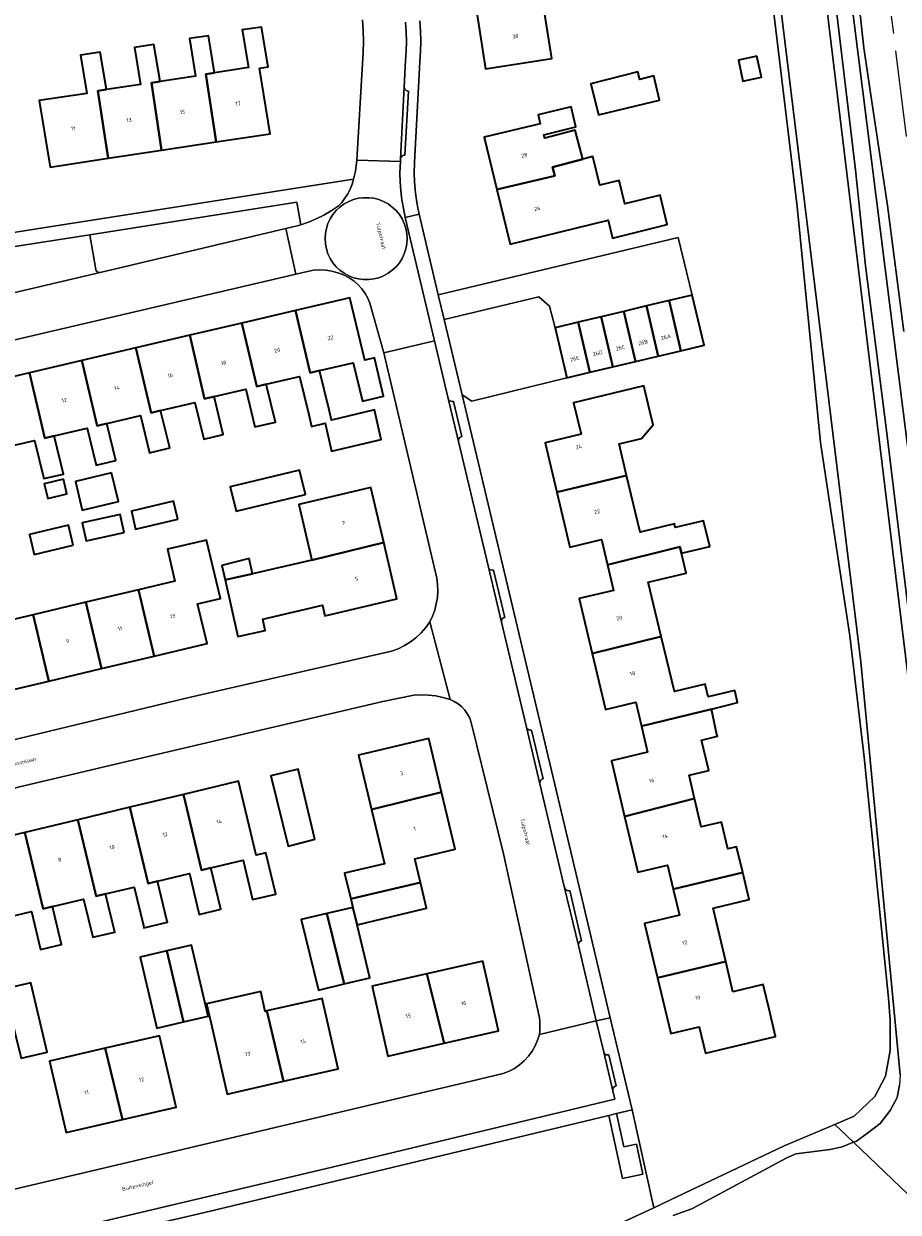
# Model space of a CAD drawing. Header units: metres. Extents: x 229229 to 231729, y 593167 to 595667.
# Tile 119 of 256: x 230301 to 230402, y 594845 to 594982. Entities that reach past the tile are written whole.
import ezdxf
from ezdxf.enums import TextEntityAlignment as Align

# ---------------------------------------------------------------- set-up
doc = ezdxf.new("R2010")
doc.units = ezdxf.units.M
doc.linetypes.add('AM-AS', pattern=[16, 10, -2, 2, -2])
for name, color, linetype, lineweight in [('B-WE-AM-AS_SPOOR-G', 10, 'AM-AS', 18), ('B-WE-GR-GRAS-GV', 60, 'Continuous', 13), ('B-WE-GR-GROENVOORZIENING-GV', 80, 'Continuous', 18), ('B-WE-OG-BEBOUWING-GV', 7, 'Continuous', 35), ('B-WE-OG-BEBOUWING-T18', 10, 'Continuous', 18), ('B-WE-OG-BEBOUWING_SCHUUR-GV', 7, 'Continuous', 35), ('B-WE-OG-TERREIN_ERF-GV', 7, 'Continuous', 18), ('B-WE-OG-TOPOGRAFIE-T18', 10, 'Continuous', 18), ('B-WE-OG-WATER-GV', 130, 'Continuous', 18), ('B-WE-OG-WATER_SLOOT-GV', 120, 'Continuous', 18), ('B-WE-VH-VERHARDING_GESLOTEN-GV', 252, 'Continuous', 18), ('B-WE-VH-VERHARDING_HALFVERHARDING-GV', 252, 'Continuous', 18), ('B-WE-VH-VERHARDING_OPEN-GV', 252, 'Continuous', 18), ('B-WE-VH-VERHARDING_TEGEL-GV', 252, 'Continuous', 18)]:
    doc.layers.add(name, color=color, linetype=linetype, lineweight=lineweight)
doc.styles.add('NLCS-ISO-M250-T18', font='NLCS-ISO.ttf', dxfattribs={"height": 0.45})

msp = doc.modelspace()

# ---------------------------------------------------------------- linework, layer by layer
at = {"layer": 'B-WE-AM-AS_SPOOR-G'}
msp.add_lwpolyline([(230420.875, 594829.939), (230411.343, 594905.317), (230393.191, 595049.819), (230380.114, 595152.843), (230344.046, 595438.588), (230318.338, 595641.443), (230315.047, 595666.818)], dxfattribs=at)
at = {"layer": 'B-WE-GR-GRAS-GV'}
for points in [[(230334.879, 595476.714), (230412.84, 594859.061)], [(230403.031, 594946.326), (230401.168, 594960.852), (230399.345, 594972.823), (230398.428, 594979.054), (230397.014, 594992.043), (230396.237, 594998.367), (230394.934, 595008.457), (230394.588, 595014.296), (230393.795, 595021.578), (230393.004, 595025.389), (230392.717, 595029.83), (230391.742, 595037.97), (230390.516, 595046.839), (230389.153, 595057.571), (230388.462, 595062.44), (230386.295, 595080.32), (230384.765, 595094.706), (230381.884, 595115.072), (230380.017, 595128.896), (230378.098, 595144.822), (230376.144, 595160.101), (230374.385, 595174.477), (230371.881, 595194.737)]]:
    msp.add_lwpolyline(points, dxfattribs=at)
at = {"layer": 'B-WE-GR-GROENVOORZIENING-GV'}
for points in [[(230331.659, 594958.226), (230332.969, 594958.531), (230333.391, 594958.622), (230332.937, 594961.254), (230309.056, 594957.496), (230309.741, 594953.47), (230309.787, 594953.348), (230309.868, 594953.245), (230309.977, 594953.172), (230310.102, 594953.135), (230310.233, 594953.138)], [(230364.112, 594940.981), (230362.764, 594946.755), (230362.127, 594949.263), (230360.909, 594950.321), (230349.955, 594947.709), (230352.025, 594939.009), (230353.159, 594938.298)]]:
    msp.add_lwpolyline(points, close=True, dxfattribs=at)
msp.add_lwpolyline([(230370.535, 594843.448), (230374.175, 594845.164), (230371.666, 594856.472), (230369.867, 594856.04), (230370.693, 594852.182), (230372.16, 594852.496), (230372.903, 594849.028), (230370.556, 594848.526), (230368.992, 594855.83), (230337.392, 594848.238), (230322.625, 594844.71), (230299.111, 594839.233)], dxfattribs=at)
at = {"layer": 'B-WE-OG-BEBOUWING-GV'}
for points in [[(230366.006, 594983.905), (230366.087, 594983.392), (230368.423, 594983.759), (230367.975, 594986.608), (230365.639, 594986.241), (230361.237, 594985.548), (230361.393, 594984.56), (230353.686, 594983.348), (230354.739, 594976.652), (230362.378, 594977.853), (230361.537, 594983.202)], [(230323.437, 594976.193), (230322.451, 594976.03), (230323.632, 594968.212), (230329.873, 594969.155), (230328.623, 594976.711), (230329.636, 594976.864), (230328.873, 594981.473), (230326.642, 594981.136), (230327.362, 594976.786)], [(230323.632, 594968.212), (230322.451, 594976.03), (230323.437, 594976.193), (230322.731, 594980.459), (230320.544, 594980.129), (230321.259, 594975.813), (230317.151, 594975.192), (230316.165, 594975.029), (230317.338, 594967.261)], [(230311.148, 594966.326), (230309.974, 594974.094), (230310.961, 594974.257), (230310.247, 594978.573), (230307.96, 594978.227), (230308.69, 594973.816), (230303.18, 594972.984), (230304.45, 594965.313)], [(230311.148, 594966.326), (230317.338, 594967.261), (230316.165, 594975.029), (230317.151, 594975.192), (230316.447, 594979.444), (230314.209, 594979.106), (230314.913, 594974.854), (230310.961, 594974.257), (230309.974, 594974.094)], [(230386.078, 594978.097), (230383.945, 594977.634), (230384.471, 594975.213), (230386.604, 594975.676)], [(230373.217, 594972.657), (230374.828, 594973.047), (230374.156, 594975.825), (230372.544, 594975.434), (230372.331, 594976.316), (230366.917, 594974.914), (230367.781, 594971.342)], [(230356.061, 594962.731), (230362.726, 594964.294), (230362.483, 594965.309), (230365.972, 594966.219), (230365.1, 594969.564), (230361.586, 594968.648), (230361.481, 594969.038), (230365.178, 594969.937), (230364.616, 594972.251), (230360.821, 594971.328), (230361.067, 594970.316), (230354.599, 594968.742)], [(230365.972, 594966.219), (230362.483, 594965.309), (230362.726, 594964.294), (230356.061, 594962.731), (230357.597, 594956.419), (230368.887, 594959.166), (230369.384, 594957.109), (230375.723, 594958.682), (230374.912, 594962.049), (230370.827, 594961.065), (230370.183, 594963.74), (230367.937, 594963.199), (230367.136, 594966.522)], [(230332.787, 594948.748), (230334.471, 594941.548), (230335.569, 594941.814), (230339.464, 594942.725), (230340.539, 594938.283), (230342.974, 594938.853), (230341.904, 594943.275), (230340.802, 594943.017), (230339.059, 594950.215)], [(230377.297, 594944.098), (230375.941, 594949.891), (230373.319, 594949.267), (230374.674, 594943.478)], [(230375.941, 594949.891), (230377.297, 594944.098), (230379.968, 594944.73), (230378.614, 594950.527)], [(230329.414, 594940.234), (230333.256, 594941.132), (230334.318, 594936.747), (230334.651, 594935.373), (230336.204, 594935.736), (230336.959, 594932.503), (230342.704, 594933.846), (230341.906, 594937.262), (230336.942, 594936.102), (230336.663, 594937.295), (230335.569, 594941.814), (230334.471, 594941.548), (230332.787, 594948.748), (230326.6, 594947.3), (230328.316, 594939.968)], [(230370.698, 594948.643), (230368.078, 594948.02), (230369.424, 594942.237), (230372.053, 594942.858)], [(230372.053, 594942.858), (230374.674, 594943.478), (230373.319, 594949.267), (230370.698, 594948.643)], [(230323.394, 594938.813), (230327.043, 594939.667), (230328.097, 594935.317), (230330.47, 594935.872), (230329.414, 594940.234), (230328.316, 594939.968), (230326.6, 594947.3), (230320.578, 594945.892), (230322.296, 594938.547)], [(230362.764, 594946.755), (230364.112, 594940.981), (230366.798, 594941.616), (230365.447, 594947.394)], [(230368.078, 594948.02), (230365.447, 594947.394), (230366.798, 594941.616), (230369.424, 594942.237)], [(230320.578, 594945.892), (230314.37, 594944.439), (230316.125, 594936.939), (230317.223, 594937.205), (230321.171, 594938.129), (230322.197, 594933.892), (230324.457, 594934.421), (230323.394, 594938.813), (230322.296, 594938.547)], [(230310.995, 594935.707), (230314.888, 594936.618), (230315.925, 594932.333), (230318.269, 594932.882), (230317.223, 594937.205), (230316.125, 594936.939), (230314.37, 594944.439), (230308.133, 594942.98), (230309.897, 594935.441)], [(230302.063, 594941.56), (230303.831, 594934.004), (230304.929, 594934.27), (230308.748, 594935.163), (230309.778, 594930.911), (230312.029, 594931.438), (230310.995, 594935.707), (230309.897, 594935.441), (230308.133, 594942.98)], [(230304.929, 594934.27), (230303.831, 594934.004), (230302.063, 594941.56), (230295.984, 594940.138), (230297.753, 594932.579), (230298.851, 594932.845), (230302.657, 594933.735), (230303.722, 594929.335), (230305.995, 594929.867)], [(230362.979, 594927.762), (230371.03, 594929.706), (230370.164, 594933.341), (230372.743, 594933.956), (230374.102, 594935.548), (230373.723, 594937.14), (230373.034, 594940.032), (230364.912, 594938.098), (230365.78, 594934.457), (230361.62, 594933.466)], [(230305.991, 594929.275), (230303.784, 594928.741), (230304.193, 594927.049), (230306.4, 594927.583)], [(230311.556, 594930.001), (230307.378, 594928.999), (230308.172, 594925.688), (230312.35, 594926.69)], [(230333.94, 594927.524), (230333.259, 594930.324), (230325.246, 594928.379), (230325.93, 594925.574)], [(230368.807, 594919.403), (230377.182, 594921.457), (230377.353, 594920.738), (230380.623, 594921.516), (230379.921, 594924.467), (230376.651, 594923.689), (230376.55, 594924.111), (230372.587, 594923.168), (230371.03, 594929.706), (230362.979, 594927.762), (230364.486, 594921.434), (230368.117, 594922.299)], [(230334.668, 594919.941), (230342.984, 594921.95), (230341.491, 594928.321), (230333.162, 594926.369)], [(230319.215, 594924.647), (230318.723, 594926.737), (230313.841, 594925.588), (230314.333, 594923.498)], [(230313.017, 594923.134), (230312.562, 594925.2), (230308.163, 594924.231), (230308.619, 594922.164)], [(230307.121, 594921.642), (230306.583, 594923.948), (230302.085, 594922.899), (230302.623, 594920.593)], [(230316.459, 594908.845), (230322.577, 594910.292), (230321.49, 594914.884), (230324.128, 594915.508), (230322.533, 594922.252), (230318.008, 594921.182), (230318.878, 594917.503), (230314.649, 594916.503)], [(230334.668, 594919.941), (230327.842, 594918.343), (230324.665, 594917.637), (230326.133, 594911.118), (230329.289, 594911.825), (230329.032, 594913.113), (230335.893, 594914.72), (230336.178, 594913.503), (230344.507, 594915.455), (230342.984, 594921.95)], [(230377.353, 594920.738), (230377.182, 594921.457), (230368.807, 594919.403), (230369.512, 594916.441), (230365.541, 594915.496), (230367.056, 594909.133), (230375.031, 594911.099), (230373.531, 594917.399), (230377.9, 594918.439)], [(230314.649, 594916.503), (230308.576, 594915.067), (230310.387, 594907.41), (230316.459, 594908.845)], [(230304.314, 594905.974), (230310.387, 594907.41), (230308.576, 594915.067), (230302.504, 594913.632)], [(230298.241, 594904.538), (230304.314, 594905.974), (230302.504, 594913.632), (230296.431, 594912.196)], [(230380.434, 594904.15), (230380.09, 594905.596), (230376.543, 594904.751), (230375.031, 594911.099), (230367.056, 594909.133), (230368.592, 594902.685), (230372.087, 594903.518), (230372.744, 594900.762), (230380.818, 594902.74), (230383.855, 594903.484), (230383.521, 594904.885)], [(230370.802, 594890.352), (230378.885, 594892.395), (230378.24, 594895.105), (230380.526, 594895.65), (230379.689, 594899.164), (230381.518, 594899.599), (230381.466, 594899.816), (230380.818, 594902.74), (230372.744, 594900.762), (230373.461, 594897.75), (230369.277, 594896.754)], [(230349.672, 594893.126), (230348.197, 594899.351), (230340.086, 594897.429), (230341.575, 594891.148)], [(230335.021, 594887.709), (230333.109, 594895.789), (230329.927, 594895.033), (230331.95, 594886.893)], [(230323.027, 594884.412), (230326.733, 594885.301), (230327.826, 594880.742), (230330.508, 594881.385), (230329.37, 594886.131), (230328.256, 594885.864), (230326.208, 594894.407), (230319.879, 594892.89), (230321.957, 594884.156)], [(230313.682, 594891.403), (230315.789, 594882.614), (230316.859, 594882.871), (230320.543, 594883.754), (230321.608, 594879.313), (230321.675, 594879.033), (230324.172, 594879.632), (230323.027, 594884.412), (230321.957, 594884.156), (230319.879, 594892.89)], [(230339.184, 594880.846), (230347.219, 594882.701), (230346.564, 594885.464), (230351.226, 594886.57), (230349.672, 594893.126), (230341.575, 594891.148), (230343.063, 594884.871), (230338.468, 594883.782)], [(230370.802, 594890.352), (230372.34, 594883.894), (230375.751, 594884.706), (230376.405, 594881.957), (230384.439, 594883.877), (230383.738, 594886.822), (230382.73, 594886.582), (230381.987, 594889.698), (230379.659, 594889.143), (230378.885, 594892.395)], [(230316.859, 594882.871), (230315.789, 594882.614), (230313.682, 594891.403), (230307.663, 594889.96), (230309.788, 594881.137), (230310.858, 594881.393), (230314.157, 594882.184), (230315.225, 594877.732), (230315.287, 594877.475), (230317.997, 594878.125), (230317.935, 594878.382)], [(230304.733, 594879.925), (230308.318, 594880.784), (230309.372, 594876.389), (230311.912, 594876.998), (230310.858, 594881.393), (230309.788, 594881.137), (230307.663, 594889.96), (230301.547, 594888.494), (230303.663, 594879.669)], [(230304.733, 594879.925), (230303.663, 594879.669), (230301.547, 594888.494), (230295.378, 594887.015), (230297.486, 594878.225), (230298.556, 594878.481), (230302.293, 594879.376), (230303.351, 594874.961), (230305.784, 594875.544)], [(230347.219, 594882.701), (230339.184, 594880.846), (230339.431, 594879.831), (230339.916, 594877.846), (230347.92, 594879.743)], [(230384.439, 594883.877), (230376.405, 594881.957), (230377.125, 594878.932), (230373.098, 594877.973), (230374.588, 594871.717), (230382.478, 594873.598), (230381.015, 594879.74), (230385.188, 594880.734)], [(230338.42, 594871.002), (230341.364, 594871.724), (230339.916, 594877.846), (230339.431, 594879.831), (230336.422, 594879.129)], [(230336.422, 594879.129), (230333.466, 594878.44), (230335.468, 594870.278), (230338.42, 594871.002)], [(230319.867, 594866.623), (230317.917, 594874.813), (230314.86, 594874.1), (230316.781, 594865.9)], [(230317.917, 594874.813), (230319.867, 594866.623), (230322.716, 594867.29), (230320.796, 594875.484)], [(230349.948, 594864.155), (230356.239, 594865.582), (230354.412, 594873.638), (230347.973, 594872.178)], [(230383.312, 594870.094), (230382.478, 594873.598), (230374.588, 594871.717), (230376.124, 594865.267), (230379.402, 594866.047), (230380.123, 594863.02), (230388.238, 594864.952), (230387.494, 594868.077), (230386.815, 594870.928)], [(230347.973, 594872.178), (230341.633, 594870.74), (230343.46, 594862.684), (230349.948, 594864.155)], [(230300.434, 594865.245), (230301.098, 594862.418), (230304.1, 594863.112), (230302.242, 594871.142), (230299.214, 594870.432)], [(230331.418, 594859.763), (230329.493, 594867.881), (230329.309, 594867.84), (230328.792, 594870.126), (230322.528, 594868.709), (230323.045, 594866.423), (230324.886, 594858.285)], [(230329.493, 594867.881), (230331.418, 594859.763), (230337.709, 594861.186), (230335.868, 594869.323)], [(230310.802, 594863.573), (230312.816, 594855.343), (230319.002, 594856.77), (230317.099, 594865.025)], [(230312.816, 594855.343), (230310.802, 594863.573), (230304.405, 594862.098), (230306.309, 594853.842)]]:
    msp.add_lwpolyline(points, close=True, dxfattribs=at)
at = {"layer": 'B-WE-OG-BEBOUWING_SCHUUR-GV'}
msp.add_lwpolyline([(230327.449, 594920.11), (230324.291, 594919.299), (230324.665, 594917.637), (230327.842, 594918.343)], close=True, dxfattribs=at)
at = {"layer": 'B-WE-OG-TERREIN_ERF-GV'}
for points in [[(230347.144, 594982.191), (230347.231, 594981.013), (230347.263, 594979.832), (230347.239, 594978.651), (230347.16, 594977.472), (230346.554, 594965.847), (230346.5, 594964.6), (230346.537, 594963.646), (230346.612, 594962.695), (230346.725, 594961.747), (230346.875, 594960.804), (230347.062, 594959.868), (230349.278, 594950.555), (230376.966, 594957.159), (230378.614, 594950.527), (230379.968, 594944.73), (230377.297, 594944.098), (230374.674, 594943.478), (230372.053, 594942.858), (230369.424, 594942.237), (230366.798, 594941.616), (230364.112, 594940.981), (230353.159, 594938.298), (230352.025, 594939.009), (230365.73, 594881.415), (230369.134, 594867.11), (230369.134, 594867.108), (230371.666, 594856.472), (230374.175, 594845.164), (230376.906, 594846.452), (230389.206, 594852.332), (230395.084, 594854.794), (230397.318, 594855.729), (230399.685, 594858.012), (230400.914, 594860.372), (230401.477, 594863.308), (230401.452, 594866.831), (230401.272, 594869.346), (230398.461, 594897.19), (230396.827, 594911.199), (230394.226, 594928.149), (230393.422, 594933.494), (230390.722, 594960.737), (230387.438, 594987.864)], [(230361.537, 594983.202), (230362.378, 594977.853), (230354.739, 594976.652), (230353.686, 594983.348)], [(230266.483, 594952.417), (230303.141, 594958.198), (230313.228, 594959.81), (230332.828, 594962.857), (230339.482, 594963.904), (230339.724, 594964.842), (230339.861, 594966.121), (230340.548, 594977.276), (230340.621, 594978.53), (230340.643, 594979.785), (230340.614, 594981.04), (230340.533, 594982.293)], [(230283.632, 594895.179), (230320.172, 594903.983), (230343.885, 594909.414), (230344.643, 594909.699), (230345.37, 594910.057), (230346.059, 594910.484), (230346.703, 594910.976), (230347.295, 594911.529), (230347.831, 594912.137), (230348.305, 594912.794), (230348.619, 594913.466), (230348.87, 594914.165), (230349.056, 594914.883), (230349.176, 594915.616), (230349.227, 594916.357), (230349.211, 594917.099), (230349.126, 594917.836), (230342.979, 594943.845), (230341.385, 594949.594), (230341.134, 594950.174), (230340.825, 594950.724), (230340.46, 594951.24), (230340.043, 594951.715), (230339.58, 594952.144), (230338.987, 594952.533), (230338.356, 594952.857), (230337.694, 594953.111), (230337.009, 594953.292), (230336.308, 594953.4), (230335.599, 594953.431), (230334.892, 594953.386), (230334.193, 594953.266), (230332.824, 594952.946), (230332.685, 594952.913), (230294.926, 594944.073)], [(230295.984, 594940.138), (230302.063, 594941.56), (230308.133, 594942.98), (230314.37, 594944.439), (230320.578, 594945.892), (230326.6, 594947.3), (230332.787, 594948.748), (230339.059, 594950.215), (230340.802, 594943.017), (230341.904, 594943.275), (230342.974, 594938.853), (230340.539, 594938.283), (230339.464, 594942.725), (230335.569, 594941.814), (230336.663, 594937.295), (230336.942, 594936.102), (230341.906, 594937.262), (230342.704, 594933.846), (230336.959, 594932.503), (230336.204, 594935.736), (230334.651, 594935.373), (230334.318, 594936.747), (230333.256, 594941.132), (230329.414, 594940.234), (230330.47, 594935.872), (230328.097, 594935.317), (230327.043, 594939.667), (230323.394, 594938.813), (230324.457, 594934.421), (230322.197, 594933.892), (230321.171, 594938.129), (230317.223, 594937.205), (230318.269, 594932.882), (230315.925, 594932.333), (230314.888, 594936.618), (230310.995, 594935.707), (230312.029, 594931.438), (230309.778, 594930.911), (230308.748, 594935.163), (230304.929, 594934.27), (230305.995, 594929.867), (230303.722, 594929.335), (230302.657, 594933.735), (230298.851, 594932.845)], [(230289.891, 594844.858), (230316.963, 594851.255), (230344.579, 594857.797), (230353.09, 594859.769), (230356.79, 594860.659), (230357.452, 594860.923), (230358.08, 594861.259), (230358.668, 594861.662), (230359.207, 594862.128), (230359.691, 594862.651), (230360.113, 594863.225), (230360.47, 594863.842), (230360.756, 594864.495), (230360.967, 594865.175), (230361.008, 594865.554), (230361.027, 594865.934), (230361.024, 594866.316), (230360.999, 594866.696), (230360.953, 594867.074), (230356.825, 594886.026), (230353.087, 594901.188), (230352.91, 594901.691), (230352.666, 594902.165), (230352.359, 594902.602), (230351.996, 594902.993), (230351.583, 594903.331), (230351.129, 594903.609), (230350.64, 594903.823), (230349.824, 594904.069), (230348.991, 594904.247), (230348.146, 594904.354), (230347.294, 594904.39), (230346.443, 594904.355), (230342.875, 594903.606), (230311.989, 594896.387), (230280.382, 594888.893)], [(230295.378, 594887.015), (230301.547, 594888.494), (230307.663, 594889.96), (230313.682, 594891.403), (230319.879, 594892.89), (230326.208, 594894.407), (230328.256, 594885.864), (230329.37, 594886.131), (230330.508, 594881.385), (230327.826, 594880.742), (230326.733, 594885.301), (230323.027, 594884.412), (230324.172, 594879.632), (230321.675, 594879.033), (230321.608, 594879.313), (230320.543, 594883.754), (230316.859, 594882.871), (230317.935, 594878.382), (230317.997, 594878.125), (230315.287, 594877.475), (230315.225, 594877.732), (230314.157, 594882.184), (230310.858, 594881.393), (230311.912, 594876.998), (230309.372, 594876.389), (230308.318, 594880.784), (230304.733, 594879.925), (230305.784, 594875.544), (230303.351, 594874.961), (230302.293, 594879.376), (230298.556, 594878.481)]]:
    msp.add_lwpolyline(points, dxfattribs=at)
for points in [[(230307.96, 594978.227), (230310.247, 594978.573), (230310.961, 594974.257), (230314.913, 594974.854), (230314.209, 594979.106), (230316.447, 594979.444), (230317.151, 594975.192), (230321.259, 594975.813), (230320.544, 594980.129), (230322.731, 594980.459), (230323.437, 594976.193), (230327.362, 594976.786), (230326.642, 594981.136), (230328.873, 594981.473), (230329.636, 594976.864), (230328.623, 594976.711), (230329.873, 594969.155), (230323.632, 594968.212), (230317.338, 594967.261), (230311.148, 594966.326), (230304.45, 594965.313), (230303.18, 594972.984), (230308.69, 594973.816)], [(230386.078, 594978.097), (230386.604, 594975.676), (230384.471, 594975.213), (230383.945, 594977.634)], [(230372.331, 594976.316), (230372.544, 594975.434), (230374.156, 594975.825), (230374.828, 594973.047), (230373.217, 594972.657), (230367.781, 594971.342), (230366.917, 594974.914)], [(230374.912, 594962.049), (230375.723, 594958.682), (230369.384, 594957.109), (230368.887, 594959.166), (230357.597, 594956.419), (230356.061, 594962.731), (230354.599, 594968.742), (230361.067, 594970.316), (230360.821, 594971.328), (230364.616, 594972.251), (230365.178, 594969.937), (230361.481, 594969.038), (230361.586, 594968.648), (230365.1, 594969.564), (230365.972, 594966.219), (230367.136, 594966.522), (230367.937, 594963.199), (230370.183, 594963.74), (230370.827, 594961.065)], [(230380.623, 594921.516), (230377.353, 594920.738), (230377.9, 594918.439), (230373.531, 594917.399), (230375.031, 594911.099), (230376.543, 594904.751), (230380.09, 594905.596), (230380.434, 594904.15), (230383.521, 594904.885), (230383.855, 594903.484), (230380.818, 594902.74), (230381.466, 594899.816), (230381.518, 594899.599), (230379.689, 594899.164), (230380.526, 594895.65), (230378.24, 594895.105), (230378.885, 594892.395), (230379.659, 594889.143), (230381.987, 594889.698), (230382.73, 594886.582), (230383.738, 594886.822), (230384.439, 594883.877), (230385.188, 594880.734), (230381.015, 594879.74), (230382.478, 594873.598), (230383.312, 594870.094), (230386.815, 594870.928), (230387.494, 594868.077), (230388.238, 594864.952), (230380.123, 594863.02), (230379.402, 594866.047), (230376.124, 594865.267), (230374.588, 594871.717), (230373.098, 594877.973), (230377.125, 594878.932), (230376.405, 594881.957), (230375.751, 594884.706), (230372.34, 594883.894), (230370.802, 594890.352), (230369.277, 594896.754), (230373.461, 594897.75), (230372.744, 594900.762), (230372.087, 594903.518), (230368.592, 594902.685), (230367.056, 594909.133), (230365.541, 594915.496), (230369.512, 594916.441), (230368.807, 594919.403), (230368.117, 594922.299), (230364.486, 594921.434), (230362.979, 594927.762), (230361.62, 594933.466), (230365.78, 594934.457), (230364.912, 594938.098), (230373.034, 594940.032), (230373.723, 594937.14), (230374.102, 594935.548), (230372.743, 594933.956), (230370.164, 594933.341), (230371.03, 594929.706), (230372.587, 594923.168), (230376.55, 594924.111), (230376.651, 594923.689), (230379.921, 594924.467)], [(230303.784, 594928.741), (230305.991, 594929.275), (230306.4, 594927.583), (230304.193, 594927.049)], [(230307.378, 594928.999), (230311.556, 594930.001), (230312.35, 594926.69), (230308.172, 594925.688)], [(230325.246, 594928.379), (230333.259, 594930.324), (230333.94, 594927.524), (230325.93, 594925.574)], [(230324.665, 594917.637), (230327.842, 594918.343), (230334.668, 594919.941), (230333.162, 594926.369), (230341.491, 594928.321), (230342.984, 594921.95), (230344.507, 594915.455), (230336.178, 594913.503), (230335.893, 594914.72), (230329.032, 594913.113), (230329.289, 594911.825), (230326.133, 594911.118)], [(230313.841, 594925.588), (230318.723, 594926.737), (230319.215, 594924.647), (230314.333, 594923.498)], [(230308.163, 594924.231), (230312.562, 594925.2), (230313.017, 594923.134), (230308.619, 594922.164)], [(230302.085, 594922.899), (230306.583, 594923.948), (230307.121, 594921.642), (230302.623, 594920.593)], [(230302.504, 594913.632), (230308.576, 594915.067), (230314.649, 594916.503), (230318.878, 594917.503), (230318.008, 594921.182), (230322.533, 594922.252), (230324.128, 594915.508), (230321.49, 594914.884), (230322.577, 594910.292), (230316.459, 594908.845), (230310.387, 594907.41), (230304.314, 594905.974), (230298.241, 594904.538), (230292.169, 594903.102), (230286.097, 594901.666), (230280.024, 594900.23), (230278.213, 594907.888), (230284.286, 594909.324), (230290.358, 594910.76), (230296.431, 594912.196)], [(230338.468, 594883.782), (230343.063, 594884.871), (230341.575, 594891.148), (230340.086, 594897.429), (230348.197, 594899.351), (230349.672, 594893.126), (230351.226, 594886.57), (230346.564, 594885.464), (230347.219, 594882.701), (230347.92, 594879.743), (230339.916, 594877.846), (230341.364, 594871.724), (230338.42, 594871.002), (230335.468, 594870.278), (230333.466, 594878.44), (230336.422, 594879.129), (230339.431, 594879.831), (230339.184, 594880.846)], [(230329.927, 594895.033), (230333.109, 594895.789), (230335.021, 594887.709), (230331.95, 594886.893)], [(230314.86, 594874.1), (230317.917, 594874.813), (230320.796, 594875.484), (230322.716, 594867.29), (230319.867, 594866.623), (230316.781, 594865.9)], [(230341.633, 594870.74), (230347.973, 594872.178), (230354.412, 594873.638), (230356.239, 594865.582), (230349.948, 594864.155), (230343.46, 594862.684)], [(230304.1, 594863.112), (230301.098, 594862.418), (230300.434, 594865.245), (230296.71, 594864.384), (230295.511, 594869.564), (230299.214, 594870.432), (230302.242, 594871.142)], [(230328.792, 594870.126), (230329.309, 594867.84), (230329.493, 594867.881), (230335.868, 594869.323), (230337.709, 594861.186), (230331.418, 594859.763), (230324.886, 594858.285), (230323.045, 594866.423), (230322.528, 594868.709)], [(230310.802, 594863.573), (230317.099, 594865.025), (230319.002, 594856.77), (230312.816, 594855.343), (230306.309, 594853.842), (230304.405, 594862.098)]]:
    msp.add_lwpolyline(points, close=True, dxfattribs=at)
at = {"layer": 'B-WE-OG-WATER-GV'}
msp.add_lwpolyline([(230382.353, 595075.658), (230377.485, 595075.163), (230377.666, 595073.964), (230378.827, 595065.201), (230386.061, 595006.287), (230398.069, 594908.206), (230402.619, 594860.529), (230402.542, 594859.317), (230402.29, 594857.891), (230401.473, 594856.402), (230400.299, 594854.892), (230398.853, 594853.76), (230397.574, 594852.858), (230397.244, 594852.728), (230407.117, 594843.284), (230408.119, 594855.911), (230408.339, 594860.168), (230408.302, 594867.177), (230399.056, 594943.314), (230391.165, 595008.481), (230389.478, 595022.683), (230383.243, 595068.081)], close=True, dxfattribs=at)
msp.add_lwpolyline([(230407.117, 594843.284), (230397.244, 594852.728), (230395.918, 594852.208), (230394.556, 594851.893), (230390.587, 594851.382), (230389.451, 594850.872), (230378.555, 594845.05), (230376.396, 594844.274)], dxfattribs=at)
at = {"layer": 'B-WE-OG-WATER_SLOOT-GV'}
for points in [[(230412.84, 594859.061), (230334.879, 595476.714), (230318.587, 595605.661), (230315.336, 595631.39), (230310.86, 595666.818)], [(230344.864, 595385.767), (230347.67, 595365.441), (230350.369, 595345.981), (230352.501, 595328.764), (230353.884, 595316.364), (230355.089, 595309.821), (230360.854, 595262.369), (230367.489, 595211.49), (230370.758, 595184.022), (230376.82, 595133.676), (230382.4, 595087.192), (230383.862, 595075.812), (230389.087, 595035.149), (230397.469, 594964.981), (230398.628, 594953.922), (230401.033, 594934.909), (230406.143, 594892.766)], [(230402.619, 594860.529), (230398.069, 594908.206), (230386.061, 595006.287)], [(230387.438, 594987.864), (230390.722, 594960.737), (230393.422, 594933.494), (230394.226, 594928.149), (230396.827, 594911.199), (230398.461, 594897.19), (230401.272, 594869.346), (230401.452, 594866.831), (230401.477, 594863.308), (230400.914, 594860.372), (230399.685, 594858.012), (230397.318, 594855.729), (230395.084, 594854.794), (230397.244, 594852.728), (230397.574, 594852.858), (230398.853, 594853.76), (230400.299, 594854.892), (230401.473, 594856.402), (230402.29, 594857.891), (230402.542, 594859.317)], [(230376.396, 594844.274), (230378.555, 594845.05), (230389.451, 594850.872), (230390.587, 594851.382), (230394.556, 594851.893), (230395.918, 594852.208), (230397.244, 594852.728), (230395.084, 594854.794), (230389.206, 594852.332), (230376.906, 594846.452), (230374.175, 594845.164), (230370.535, 594843.448)]]:
    msp.add_lwpolyline(points, dxfattribs=at)
msp.add_lwpolyline([(230383.862, 595075.812), (230382.353, 595075.658), (230383.243, 595068.081), (230389.478, 595022.683), (230391.165, 595008.481), (230399.056, 594943.314), (230408.302, 594867.177), (230408.339, 594860.168), (230408.119, 594855.911), (230407.117, 594843.284), (230409.045, 594841.44), (230409.209, 594848.263), (230409.513, 594851.412), (230410.31, 594855.779), (230409.083, 594867.702), (230406.143, 594892.766), (230401.033, 594934.909), (230398.628, 594953.922), (230397.469, 594964.981), (230389.087, 595035.149)], close=True, dxfattribs=at)
at = {"layer": 'B-WE-VH-VERHARDING_GESLOTEN-GV'}
msp.add_lwpolyline([(230340.533, 594982.293), (230340.614, 594981.04), (230340.643, 594979.785), (230340.621, 594978.53), (230340.548, 594977.276), (230339.861, 594966.121), (230344.907, 594965.933), (230344.923, 594966.253), (230345.356, 594974.55), (230345.514, 594977.59), (230345.589, 594978.696), (230345.613, 594979.804), (230345.584, 594980.913), (230345.503, 594982.018)], dxfattribs=at)
at = {"layer": 'B-WE-VH-VERHARDING_HALFVERHARDING-GV'}
msp.add_lwpolyline([(230371.881, 595194.737), (230374.385, 595174.477), (230376.144, 595160.101), (230378.098, 595144.822), (230380.017, 595128.896), (230381.884, 595115.072), (230384.765, 595094.706), (230386.295, 595080.32), (230388.462, 595062.44), (230389.153, 595057.571), (230390.516, 595046.839), (230391.742, 595037.97), (230392.717, 595029.83), (230393.004, 595025.389), (230393.795, 595021.578), (230394.588, 595014.296), (230394.934, 595008.457), (230396.237, 594998.367), (230397.014, 594992.043), (230398.428, 594979.054), (230399.345, 594972.823), (230401.168, 594960.852), (230403.031, 594946.326)], dxfattribs=at)
at = {"layer": 'B-WE-VH-VERHARDING_OPEN-GV'}
for points in [[(230345.503, 594982.018), (230345.584, 594980.913), (230345.613, 594979.804), (230345.589, 594978.696), (230345.514, 594977.59), (230345.356, 594974.55), (230345.381, 594974.398), (230345.453, 594974.262), (230345.565, 594974.156), (230345.705, 594974.091), (230345.858, 594974.074), (230345.431, 594966.677), (230345.286, 594966.665), (230345.151, 594966.61), (230345.039, 594966.517), (230344.961, 594966.394), (230344.923, 594966.253), (230344.907, 594965.933), (230344.849, 594964.621), (230344.888, 594963.589), (230344.968, 594962.559), (230345.089, 594961.532), (230345.25, 594960.512), (230345.453, 594959.499), (230347.062, 594959.868), (230346.875, 594960.804), (230346.725, 594961.747), (230346.612, 594962.695), (230346.537, 594963.646), (230346.5, 594964.6), (230346.554, 594965.847), (230347.16, 594977.472), (230347.239, 594978.651), (230347.263, 594979.832), (230347.231, 594981.013), (230347.144, 594982.191)], [(230280.382, 594888.893), (230311.989, 594896.387), (230342.875, 594903.606), (230346.443, 594904.355), (230347.294, 594904.39), (230348.146, 594904.354), (230348.991, 594904.247), (230349.824, 594904.069), (230350.64, 594903.823), (230348.305, 594912.794), (230347.831, 594912.137), (230347.295, 594911.529), (230346.703, 594910.976), (230346.059, 594910.484), (230345.37, 594910.057), (230344.643, 594909.699), (230343.885, 594909.414), (230320.172, 594903.983), (230283.632, 594895.179)], [(230299.111, 594839.233), (230322.625, 594844.71), (230337.392, 594848.238), (230368.992, 594855.83), (230369.867, 594856.04), (230371.666, 594856.472), (230369.134, 594867.108), (230367.529, 594866.728), (230368.382, 594863.146), (230368.446, 594863.012), (230368.548, 594862.904), (230368.678, 594862.832), (230368.825, 594862.805), (230368.972, 594862.824), (230369.828, 594859.228), (230369.688, 594859.179), (230369.57, 594859.088), (230369.485, 594858.966), (230369.443, 594858.824), (230369.446, 594858.675), (230369.68, 594857.692), (230337.01, 594849.843), (230271.884, 594834.454)], [(230271.884, 594834.454), (230337.01, 594849.843), (230369.68, 594857.692), (230369.446, 594858.675), (230368.382, 594863.146), (230367.529, 594866.728), (230360.967, 594865.175), (230360.756, 594864.495), (230360.47, 594863.842), (230360.113, 594863.225), (230359.691, 594862.651), (230359.207, 594862.128), (230358.668, 594861.662), (230358.08, 594861.259), (230357.452, 594860.923), (230356.79, 594860.659), (230353.09, 594859.769), (230344.579, 594857.797), (230316.963, 594851.255), (230289.891, 594844.858), (230272.766, 594840.792)]]:
    msp.add_lwpolyline(points, dxfattribs=at)
for points in [[(230345.858, 594974.074), (230345.705, 594974.091), (230345.565, 594974.156), (230345.453, 594974.262), (230345.381, 594974.398), (230345.356, 594974.55), (230344.923, 594966.253), (230344.961, 594966.394), (230345.039, 594966.517), (230345.151, 594966.61), (230345.286, 594966.665), (230345.431, 594966.677)], [(230345.453, 594959.499), (230345.25, 594960.512), (230345.089, 594961.532), (230344.968, 594962.559), (230344.888, 594963.589), (230344.849, 594964.621), (230344.907, 594965.933), (230339.861, 594966.121), (230339.724, 594964.842), (230339.482, 594963.904), (230339.326, 594963.319), (230339.11, 594962.752), (230338.837, 594962.211), (230338.51, 594961.701), (230338.132, 594961.227), (230337.707, 594960.795), (230336.899, 594960.259), (230336.06, 594959.772), (230335.194, 594959.336), (230334.303, 594958.952), (230333.391, 594958.622), (230332.969, 594958.531), (230331.659, 594958.226), (230332.824, 594952.946), (230334.193, 594953.266), (230334.892, 594953.386), (230335.599, 594953.431), (230336.308, 594953.4), (230337.009, 594953.292), (230337.694, 594953.111), (230338.356, 594952.857), (230338.987, 594952.533), (230339.58, 594952.144), (230340.043, 594951.715), (230340.46, 594951.24), (230340.825, 594950.724), (230341.134, 594950.174), (230341.385, 594949.594), (230342.979, 594943.845), (230348.847, 594945.236)], [(230336.213, 594957.042), (230336.25, 594956.448), (230336.362, 594955.864), (230336.546, 594955.298), (230336.799, 594954.759), (230337.118, 594954.257), (230337.497, 594953.799), (230337.931, 594953.391), (230338.413, 594953.042), (230338.934, 594952.755), (230339.487, 594952.536), (230340.064, 594952.388), (230340.654, 594952.313), (230341.249, 594952.313), (230341.839, 594952.388), (230342.416, 594952.536), (230342.969, 594952.755), (230343.49, 594953.042), (230343.972, 594953.391), (230344.406, 594953.799), (230344.785, 594954.257), (230345.104, 594954.759), (230345.357, 594955.298), (230345.541, 594955.864), (230345.653, 594956.448), (230345.69, 594957.042), (230345.653, 594957.636), (230345.541, 594958.221), (230345.357, 594958.787), (230345.104, 594959.325), (230344.785, 594959.827), (230344.406, 594960.286), (230343.972, 594960.693), (230343.491, 594961.043), (230342.969, 594961.33), (230342.416, 594961.549), (230341.839, 594961.697), (230341.249, 594961.772), (230340.654, 594961.772), (230340.064, 594961.697), (230339.487, 594961.549), (230338.934, 594961.33), (230338.412, 594961.043), (230337.931, 594960.693), (230337.497, 594960.286), (230337.118, 594959.827), (230336.799, 594959.325), (230336.546, 594958.787), (230336.362, 594958.221), (230336.25, 594957.636)], [(230336.213, 594957.042), (230336.25, 594957.636), (230336.362, 594958.221), (230336.546, 594958.787), (230336.799, 594959.325), (230337.118, 594959.827), (230337.497, 594960.286), (230337.931, 594960.693), (230338.412, 594961.043), (230338.934, 594961.33), (230339.487, 594961.549), (230340.064, 594961.697), (230340.654, 594961.772), (230341.249, 594961.772), (230341.839, 594961.697), (230342.416, 594961.549), (230342.969, 594961.33), (230343.491, 594961.043), (230343.972, 594960.693), (230344.406, 594960.286), (230344.785, 594959.827), (230345.104, 594959.325), (230345.357, 594958.787), (230345.541, 594958.221), (230345.653, 594957.636), (230345.69, 594957.042), (230345.653, 594956.448), (230345.541, 594955.864), (230345.357, 594955.298), (230345.104, 594954.759), (230344.785, 594954.257), (230344.406, 594953.799), (230343.972, 594953.391), (230343.49, 594953.042), (230342.969, 594952.755), (230342.416, 594952.536), (230341.839, 594952.388), (230341.249, 594952.313), (230340.654, 594952.313), (230340.064, 594952.388), (230339.487, 594952.536), (230338.934, 594952.755), (230338.413, 594953.042), (230337.931, 594953.391), (230337.497, 594953.799), (230337.118, 594954.257), (230336.799, 594954.759), (230336.546, 594955.298), (230336.362, 594955.864), (230336.25, 594956.448)], [(230347.062, 594959.868), (230345.453, 594959.499), (230348.847, 594945.236), (230350.43, 594938.583), (230350.494, 594938.449), (230350.596, 594938.341), (230350.727, 594938.27), (230350.873, 594938.242), (230351.021, 594938.261), (230351.989, 594934.192), (230351.849, 594934.143), (230351.73, 594934.053), (230351.646, 594933.93), (230351.603, 594933.788), (230351.607, 594933.639), (230355.066, 594919.105), (230355.13, 594918.97), (230355.232, 594918.862), (230355.362, 594918.791), (230355.508, 594918.764), (230355.656, 594918.783), (230356.955, 594913.324), (230356.815, 594913.275), (230356.696, 594913.184), (230356.612, 594913.062), (230356.569, 594912.919), (230356.573, 594912.77), (230359.46, 594900.639), (230359.524, 594900.505), (230359.626, 594900.397), (230359.756, 594900.325), (230359.903, 594900.298), (230360.05, 594900.317), (230361.393, 594894.675), (230361.253, 594894.626), (230361.134, 594894.535), (230361.05, 594894.413), (230361.007, 594894.27), (230361.011, 594894.121), (230363.869, 594882.111), (230363.933, 594881.976), (230364.035, 594881.868), (230364.165, 594881.797), (230364.311, 594881.77), (230364.459, 594881.789), (230365.84, 594875.988), (230365.7, 594875.939), (230365.581, 594875.849), (230365.496, 594875.726), (230365.454, 594875.584), (230365.457, 594875.435), (230367.529, 594866.728), (230369.134, 594867.108), (230369.134, 594867.11), (230365.73, 594881.415), (230352.025, 594939.009), (230349.955, 594947.709), (230349.278, 594950.555)], [(230332.685, 594952.913), (230332.824, 594952.946), (230331.659, 594958.226), (230310.233, 594953.138), (230269.201, 594943.52), (230247.953, 594938.557), (230247.267, 594938.397), (230246.569, 594938.309), (230245.865, 594938.293), (230245.163, 594938.35), (230244.47, 594938.478), (230243.795, 594938.677), (230246.329, 594929.324), (230246.609, 594929.942), (230246.949, 594930.529), (230247.345, 594931.08), (230247.794, 594931.588), (230248.29, 594932.05), (230248.83, 594932.461), (230249.408, 594932.816), (230250.019, 594933.112), (230250.655, 594933.347), (230294.926, 594944.073)], [(230310.233, 594953.138), (230310.102, 594953.135), (230309.977, 594953.172), (230309.868, 594953.245), (230309.787, 594953.348), (230309.741, 594953.47), (230309.056, 594957.496), (230295.882, 594955.424), (230295.962, 594954.668), (230282.247, 594952.571), (230282.336, 594951.799), (230268.39, 594949.625), (230269.529, 594944.096), (230269.544, 594943.951), (230269.513, 594943.808), (230269.441, 594943.681), (230269.333, 594943.582), (230269.201, 594943.52)], [(230368.078, 594948.02), (230370.698, 594948.643), (230373.319, 594949.267), (230375.941, 594949.891), (230378.614, 594950.527), (230376.966, 594957.159), (230349.278, 594950.555), (230349.955, 594947.709), (230360.909, 594950.321), (230362.127, 594949.263), (230362.764, 594946.755), (230365.447, 594947.394)], [(230356.573, 594912.77), (230355.066, 594919.105), (230351.607, 594933.639), (230350.43, 594938.583), (230348.847, 594945.236), (230342.979, 594943.845), (230349.126, 594917.836), (230349.211, 594917.099), (230349.227, 594916.357), (230349.176, 594915.616), (230349.056, 594914.883), (230348.87, 594914.165), (230348.619, 594913.466), (230348.305, 594912.794), (230350.64, 594903.823), (230351.129, 594903.609), (230351.583, 594903.331), (230351.996, 594902.993), (230352.359, 594902.602), (230352.666, 594902.165), (230352.91, 594901.691), (230353.087, 594901.188), (230356.825, 594886.026), (230360.953, 594867.074), (230360.999, 594866.696), (230361.024, 594866.316), (230361.027, 594865.934), (230361.008, 594865.554), (230360.967, 594865.175), (230367.529, 594866.728), (230365.457, 594875.435), (230363.869, 594882.111), (230361.011, 594894.121), (230359.46, 594900.639)], [(230351.021, 594938.261), (230350.873, 594938.242), (230350.727, 594938.27), (230350.596, 594938.341), (230350.494, 594938.449), (230350.43, 594938.583), (230351.607, 594933.639), (230351.603, 594933.788), (230351.646, 594933.93), (230351.73, 594934.053), (230351.849, 594934.143), (230351.989, 594934.192)], [(230355.656, 594918.783), (230355.508, 594918.764), (230355.362, 594918.791), (230355.232, 594918.862), (230355.13, 594918.97), (230355.066, 594919.105), (230356.573, 594912.77), (230356.569, 594912.919), (230356.612, 594913.062), (230356.696, 594913.184), (230356.815, 594913.275), (230356.955, 594913.324)], [(230360.05, 594900.317), (230359.903, 594900.298), (230359.756, 594900.325), (230359.626, 594900.397), (230359.524, 594900.505), (230359.46, 594900.639), (230361.011, 594894.121), (230361.007, 594894.27), (230361.05, 594894.413), (230361.134, 594894.535), (230361.253, 594894.626), (230361.393, 594894.675)], [(230364.459, 594881.789), (230364.311, 594881.77), (230364.165, 594881.797), (230364.035, 594881.868), (230363.933, 594881.976), (230363.869, 594882.111), (230365.457, 594875.435), (230365.454, 594875.584), (230365.496, 594875.726), (230365.581, 594875.849), (230365.7, 594875.939), (230365.84, 594875.988)], [(230368.972, 594862.824), (230368.825, 594862.805), (230368.678, 594862.832), (230368.548, 594862.904), (230368.446, 594863.012), (230368.382, 594863.146), (230369.446, 594858.675), (230369.443, 594858.824), (230369.485, 594858.966), (230369.57, 594859.088), (230369.688, 594859.179), (230369.828, 594859.228)], [(230370.556, 594848.526), (230372.903, 594849.028), (230372.16, 594852.496), (230370.693, 594852.182), (230369.867, 594856.04), (230368.992, 594855.83)]]:
    msp.add_lwpolyline(points, close=True, dxfattribs=at)
at = {"layer": 'B-WE-VH-VERHARDING_TEGEL-GV'}
msp.add_lwpolyline([(230295.882, 594955.424), (230309.056, 594957.496), (230332.937, 594961.254), (230333.391, 594958.622), (230334.303, 594958.952), (230335.194, 594959.336), (230336.06, 594959.772), (230336.899, 594960.259), (230337.707, 594960.795), (230338.132, 594961.227), (230338.51, 594961.701), (230338.837, 594962.211), (230339.11, 594962.752), (230339.326, 594963.319), (230339.482, 594963.904), (230332.828, 594962.857), (230313.228, 594959.81), (230303.141, 594958.198), (230266.483, 594952.417)], dxfattribs=at)

# ---------------------------------------------------------------- texts
at = {"layer": 'B-WE-OG-BEBOUWING-T18', "style": 'NLCS-ISO-M250-T18'}
for s, rotation, p in [('30', 8.9, (230358.197, 594980.409)), ('15', 8.5, (230319.739, 594971.669)), ('17', 8.5, (230326.155, 594972.639)), ('13', 8.5, (230313.565, 594970.736)), ('11', 8.5, (230307.117, 594969.762)), ('28', 13.6, (230359.217, 594966.682)), ('26', 13.2, (230360.716, 594960.521)), ('22', 13.1, (230336.834, 594945.587)), ('26A', 13.3, (230375.556, 594945.688)), ('20', 13.1, (230330.654, 594944.141)), ('26C', 13.2, (230370.313, 594944.44)), ('26B', 13.3, (230372.935, 594945.064)), ('18', 13.1, (230324.5, 594942.701)), ('26E', 13.4, (230365.032, 594943.183)), ('26D', 13.3, (230367.688, 594943.816)), ('16', 13.1, (230318.328, 594941.258)), ('14', 13.1, (230312.159, 594939.814)), ('12', 13.1, (230306.089, 594938.394)), ('24', 13.4, (230365.511, 594932.997)), ('22', 13.5, (230367.624, 594925.525)), ('7', 13.1, (230338.343, 594924.223)), ('5', 13.5, (230339.851, 594917.789)), ('13', 13.3, (230318.616, 594913.466)), ('20', 13.3, (230370.19, 594913.241)), ('11', 13.3, (230312.521, 594912.024)), ('9', 13.3, (230306.469, 594910.593)), ('18', 13.8, (230371.715, 594906.836)), ('3', 13.3, (230345.042, 594895.316)), ('16', 13.3, (230373.931, 594894.48)), ('14', 13.4, (230323.976, 594889.759)), ('12', 13.4, (230317.74, 594888.263)), ('1', 13.3, (230346.557, 594888.925)), ('14', 14.1, (230375.462, 594888.05)), ('10', 13.4, (230311.605, 594886.792)), ('8', 13.4, (230305.574, 594885.346)), ('12', 13.4, (230377.734, 594875.772)), ('16', 12.7, (230352.209, 594868.769)), ('10', 13.4, (230379.247, 594869.419)), ('15', 12.7, (230345.82, 594867.32)), ('14', 12.7, (230333.681, 594864.376)), ('13', 12.7, (230327.269, 594862.925)), ('12', 13, (230315.01, 594859.954)), ('11', 13, (230308.663, 594858.49))]:
    msp.add_text(s, height=0.45, rotation=rotation, dxfattribs=at).set_placement(p, align=Align.MIDDLE)
at = {"layer": 'B-WE-OG-TOPOGRAFIE-T18', "style": 'NLCS-ISO-M250-T18'}
for s, rotation, p in [('Tulpstraat', 283.6, (230342.607, 594957.347)), ('Anemoonlaan', 13.5, (230300.87, 594896.54)), ('Tulpstraat', 283.6, (230359.271, 594888.559)), ('Buitensingel', 13.3, (230314.592, 594847.656))]:
    msp.add_text(s, height=0.45, rotation=rotation, dxfattribs=at).set_placement(p, align=Align.MIDDLE)

doc.saveas('drawing.dxf')
